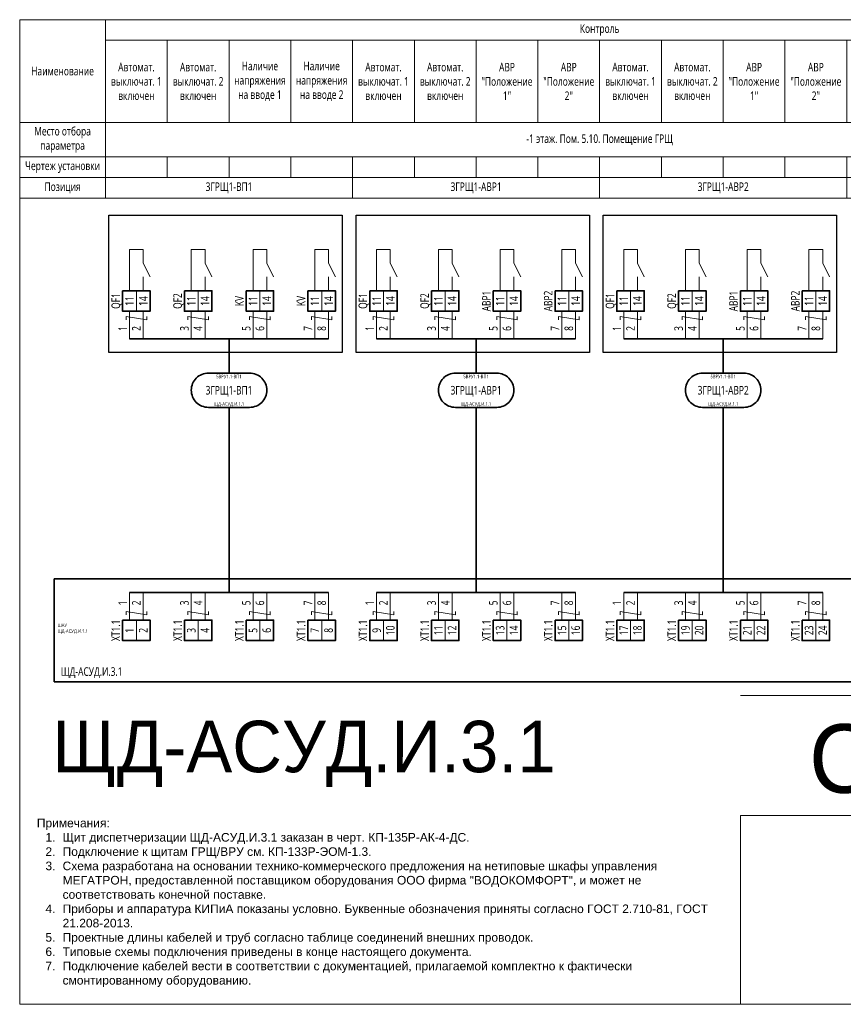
# Model space of a CAD drawing. Header units: millimetres. Extents: x -1173 to 6733, y -4591 to 345.
# Tile 16 of 93: x -572 to -332, y -2407 to -2120. Entities that reach past the tile are written whole.
import ezdxf
from ezdxf.enums import TextEntityAlignment as Align

# ---------------------------------------------------------------- set-up
doc = ezdxf.new("R2010")
doc.units = ezdxf.units.MM
doc.set_wipeout_variables(frame=1)
doc.layers.get('0').update_dxf_attribs({"lineweight": 15})
for name, color, linetype, lineweight in [('AK_Drawing', 7, 'Continuous', 35), ('AK_Drawing_Thin', 7, 'Continuous', 15), ('AK_Equipment', 7, 'Continuous', 35), ('AK_Multy_Wire', 7, 'Continuous', 35), ('AK_Table', 7, 'Continuous', 35), ('AK_Wire', 7, 'Continuous', 15), ('AK_Wire_Number', 7, 'Continuous', 15)]:
    doc.layers.add(name, color=color, linetype=linetype, lineweight=lineweight)
doc.layers.add('UNPLOTTED', color=2, linetype='Continuous', lineweight=15, plot=False)
doc.styles.add('CP.Text', font='arial.ttf')
doc.styles.add('PT Sans Narrow', font='PTN57F.ttf')
doc.styles.get("Standard").update_dxf_attribs({"font": 'arial.ttf'})
doc.styles.add('Trebuchet MS', font='trebuc.ttf', dxfattribs={"width": 0.75})

# ---------------------------------------------------------------- blocks, each defined once
blk = doc.blocks.new('*U1')
at = {"layer": 'UNPLOTTED'}
blk.add_line((0, 90), (-185, 90), dxfattribs=at)
for points in [[(0, 0), (-395, 0), (-395, 287), (0, 287)], [(-185, 55), (0, 55), (0, 0), (-185, 0)]]:
    blk.add_lwpolyline(points, close=True, dxfattribs=at)
blk = doc.blocks.new('*U70')
for p, q in [((0, 0), (0, -30)), ((372, 0), (0, 0)), ((0, -30), (372, -30))]:
    blk.add_line(p, q)
at = {"style": 'Trebuchet MS', "width": 0.75}
for tag, flags, p in [('NAME', 9, (-1, 0)), ('TYPE', 9, (-1, -3)), ('ASSYCODE', 9, (-1, -6)), ('MFG', 9, (-1, -9)), ('MESUREMENT_UNITS', 9, (-1, -13.44)), ('WEIGHT', 9, (-1, -18)), ('COUNT', 9, (-1, -16.98)), ('SORTING_SECTION', 9, (-1, -22.98)), ('XREF', 1, (-1, -24))]:
    blk.add_attdef(tag, text='', height=2, dxfattribs=dict(at, flags=flags)).set_placement(p, align=Align.RIGHT)
blk.add_attdef('TAG1', text='', height=2.5, dxfattribs=at).set_placement((2, -27), align=Align.MIDDLE_LEFT)
at = {"lineweight": 30, "width": 0.75, "flags": 104}
blk.add_attdef('CATDESC', text='', height=2.5, dxfattribs=at).set_placement((370, -25), align=Align.MIDDLE_RIGHT)
at = {"layer": 'UNPLOTTED', "style": 'Trebuchet MS', "width": 0.75, "flags": 8}
for tag, p in [('DESC1', (1, -3)), ('DESC2', (1, -5)), ('DESC3', (1, -7)), ('FAMILY', (1, -13.73)), ('SYSTEM_NAME', (1, -17.99)), ('POSITION_N', (1, -15.99))]:
    blk.add_attdef(tag, p, '', height=1, dxfattribs=at)
blk = doc.blocks.new('*T456')
at = {"layer": 'AK_Table', "color": 0, "linetype": 'ByBlock', "lineweight": -2, "transparency": 16777216}
for p, q in [((0, 0), (313, 0)), ((0, 0), (0, -52)), ((25, 0), (25, -52)), ((313, 0), (313, -52)), ((25, -6), (313, -6)), ((43, -6), (43, -30)), ((61, -6), (61, -30)), ((79, -6), (79, -30)), ((97, -6), (97, -30)), ((115, -6), (115, -30)), ((133, -6), (133, -30)), ((151, -6), (151, -30)), ((169, -6), (169, -30)), ((187, -6), (187, -30)), ((205, -6), (205, -30)), ((223, -6), (223, -30)), ((241, -6), (241, -30)), ((259, -6), (259, -30)), ((277, -6), (277, -30)), ((295, -6), (295, -30)), ((0, -30), (313, -30)), ((0, -40), (313, -40)), ((43, -40), (43, -46)), ((61, -40), (61, -46)), ((79, -40), (79, -46)), ((97, -40), (97, -52)), ((115, -40), (115, -46)), ((133, -40), (133, -46)), ((151, -40), (151, -46)), ((169, -40), (169, -52)), ((187, -40), (187, -46)), ((205, -40), (205, -46)), ((223, -40), (223, -46)), ((241, -40), (241, -52)), ((259, -40), (259, -46)), ((277, -40), (277, -46)), ((295, -40), (295, -46)), ((0, -46), (313, -46)), ((0, -52), (313, -52))]:
    blk.add_line(p, q, dxfattribs=at)
at = {"layer": 'AK_Table', "color": 0, "transparency": 16777216, "char_height": 2.5, "attachment_point": 5, "style": 'Trebuchet MS'}
for s, insert, width in [('Контроль ', (169, -3), 287), ('Автомат. выключат. 1 включен', (34, -18), 17), ('Автомат. выключат. 2 включен', (52, -18), 17), ('Наличие напряжения на вводе 1', (70, -18), 17), ('Наличие напряжения на вводе 2', (88, -18), 17), ('Автомат. выключат. 1 включен', (106, -18), 17), ('Автомат. выключат. 2 включен', (124, -18), 17), ('Автомат. выключат. 1 включен', (178, -18), 17), ('Автомат. выключат. 2 включен', (196, -18), 17), ('Автомат. выключат. 1 включен', (250, -18), 17), ('Автомат. выключат. 2 включен', (268, -18), 17), ('Наименование', (12.5, -15), 24), ('АВР "Положение 1"', (142, -18), 17), ('АВР "Положение 2"', (160, -18), 17), ('АВР "Положение 1"', (214, -18), 17), ('АВР "Положение 2"', (232, -18), 17), ('АВР "Положение 1"', (286, -18), 17), ('АВР "Положение 2"', (304, -18), 17), ('Место отбора параметра', (12.5, -35), 23), ('-1 этаж. Пом. 5.10. Помещение ГРЩ', (169, -35), 287), ('Чертеж установки', (12.5, -43), 23), ('Позиция', (12.5, -49), 23), ('3ГРЩ1-ВП1', (61, -49), 71), ('3ГРЩ1-АВР1', (133, -49), 71), ('3ГРЩ1-АВР2', (205, -49), 71), ('3ГРЩ1-АВР3', (277, -49), 71)]:
    blk.add_mtext(s, dxfattribs=dict(at, insert=insert, width=width))
blk = doc.blocks.new('*U217')
blk.add_wipeout([(0, 0), (0, -6), (8, -6), (8, 0)])
blk.add_lwpolyline([(0, 0), (8, 0), (8, -6), (0, -6)], close=True)
at = {"lineweight": -2}
blk.add_lwpolyline([(4, 0), (8, 0), (8, -6), (4, -6)], close=True, dxfattribs=at)
at = {"style": 'Trebuchet MS', "width": 0.75, "flags": 12}
for tag, p in [('TERM01', (2, -3)), ('TERM02', (6, -3))]:
    blk.add_attdef(tag, text='', height=2.5, rotation=90, dxfattribs=at).set_placement(p, align=Align.MIDDLE_CENTER)
at = {"style": 'Trebuchet MS', "width": 0.75}
blk.add_attdef('TAG1', text='', height=2.5, rotation=90, dxfattribs=at).set_placement((-2, -3), align=Align.MIDDLE_CENTER)
at = {"style": 'Trebuchet MS', "width": 0.75, "flags": 12}
for tag, p in [('NOTE01', (2, -7)), ('NOTE02', (6, -7))]:
    blk.add_attdef(tag, text='', height=2.5, rotation=90, dxfattribs=at).set_placement(p, align=Align.MIDDLE_RIGHT)
blk = doc.blocks.new('*U304')
blk.add_lwpolyline([(-6, 5), (6, 5, -0.414214), (11, 0), (11, 0, -0.414214), (6, -5), (-6, -5, -0.414214), (-11, 0), (-11, 0, -0.414214)], format="xyb", close=True)
at = {"style": 'Trebuchet MS', "width": 0.75}
blk.add_attdef('CA_CIRCUIT_NUMBER', text='', height=2.5, dxfattribs=at).set_placement((0, 0), align=Align.MIDDLE_CENTER)
at = {"lineweight": 30, "width": 0.75, "flags": 1}
blk.add_attdef('CA_CABLE_TYPE', text='', height=2.5, rotation=90, dxfattribs=at).set_placement((0, -25), align=Align.BOTTOM_CENTER)
at = {"style": 'Trebuchet MS', "width": 0.75}
blk.add_attdef('LENGTH', text='', height=2.5, rotation=90, dxfattribs=at).set_placement((2, -24.82), align=Align.MIDDLE_CENTER)
at = {"layer": 'UNPLOTTED', "style": 'Trebuchet MS', "width": 0.75}
for tag, p in [('LOAD_NAME', (0, 4)), ('PANEL_NAME', (0, -4))]:
    blk.add_attdef(tag, text='', height=1, dxfattribs=at).set_placement(p, align=Align.MIDDLE_CENTER)
blk = doc.blocks.new('*U420')
at = {"layer": 'AK_Wire'}
for points in [[(-2, -4), (-2, 4)], [(2, -4), (2, 4)], [(3, 2.5), (3, 1.5), (-3, 2.5), (-3, 1.5)]]:
    blk.add_lwpolyline(points, dxfattribs=at)
blk = doc.blocks.new('*U437')
at = {"layer": 'AK_Drawing', "color": 0, "linetype": 'ByBlock', "lineweight": -2, "transparency": 16777216}
for p in [(0, 0), (18, 0), (36, 0), (54, 0)]:
    blk.add_blockref('*U420', p, dxfattribs=at)
blk = doc.blocks.new('Z')
at = {"layer": 'AK_Wire'}
blk.add_lwpolyline([(3, 0.5), (3, -0.5), (-3, 0.5), (-3, -0.5)], dxfattribs=at)
blk = doc.blocks.new('*U438')
at = {"layer": 'AK_Wire'}
for points in [[(-2, -4), (-2, 4)], [(2, -4), (2, 4)]]:
    blk.add_lwpolyline(points, dxfattribs=at)
blk.add_blockref('Z', (0, -2), dxfattribs=at)
blk = doc.blocks.new('*U439')
at = {"layer": 'AK_Drawing', "color": 0, "linetype": 'ByBlock', "lineweight": -2, "transparency": 16777216}
for p in [(0, 0), (18, 0), (36, 0), (54, 0)]:
    blk.add_blockref('*U438', p, dxfattribs=at)
blk = doc.blocks.new('*U30')
blk.add_line((4, 0), (4, 4))
blk.add_lwpolyline([(6, 4), (4, 8), (4, 12), (0, 12), (0, 0)])
blk = doc.blocks.new('*U440')
at = {"layer": 'AK_Drawing_Thin'}
blk.add_blockref('*U30', (-4, -6.5), dxfattribs=at)
blk = doc.blocks.new('*U441')
at = {"layer": 'AK_Drawing', "color": 0, "linetype": 'ByBlock', "lineweight": -2, "transparency": 16777216}
for p in [(0, 0), (18, 0), (36, 0), (54, 0)]:
    blk.add_blockref('*U440', p, dxfattribs=at)
blk = doc.blocks.new('*U417')
at = {"layer": 'AK_Wire'}
for points in [[(-2, -4), (-2, 4)], [(2, -4), (2, 4)], [(3, 2.5), (3, 1.5), (-3, 2.5), (-3, 1.5)]]:
    blk.add_lwpolyline(points, dxfattribs=at)
blk = doc.blocks.new('*U442')
at = {"layer": 'AK_Drawing', "color": 0, "linetype": 'ByBlock', "lineweight": -2, "transparency": 16777216}
for p in [(0, 0), (18, 0), (36, 0), (54, 0)]:
    blk.add_blockref('*U417', p, dxfattribs=at)
blk = doc.blocks.new('*U443')
at = {"layer": 'AK_Drawing_Thin'}
blk.add_blockref('*U30', (-4, -6.5), dxfattribs=at)
blk = doc.blocks.new('*U416')
at = {"layer": 'AK_Drawing', "color": 0, "linetype": 'ByBlock', "lineweight": -2, "transparency": 16777216}
for p in [(0, 0), (18, 0), (36, 0), (54, 0)]:
    blk.add_blockref('*U443', p, dxfattribs=at)
blk = doc.blocks.new('*U418')
at = {"layer": 'AK_Wire'}
for points in [[(-2, -4), (-2, 4)], [(2, -4), (2, 4)]]:
    blk.add_lwpolyline(points, dxfattribs=at)
blk.add_blockref('Z', (0, -2), dxfattribs=at)
blk = doc.blocks.new('*U419')
at = {"layer": 'AK_Drawing', "color": 0, "linetype": 'ByBlock', "lineweight": -2, "transparency": 16777216}
for p in [(0, 0), (18, 0), (36, 0), (54, 0)]:
    blk.add_blockref('*U418', p, dxfattribs=at)
blk = doc.blocks.new('*U303')
blk.add_lwpolyline([(-6, 5), (6, 5, -0.414214), (11, 0), (11, 0, -0.414214), (6, -5), (-6, -5, -0.414214), (-11, 0), (-11, 0, -0.414214)], format="xyb", close=True)
at = {"style": 'Trebuchet MS', "width": 0.75}
blk.add_attdef('CA_CIRCUIT_NUMBER', text='', height=2.5, dxfattribs=at).set_placement((0, 0), align=Align.MIDDLE_CENTER)
at = {"lineweight": 30, "width": 0.75, "flags": 1}
blk.add_attdef('CA_CABLE_TYPE', text='', height=2.5, rotation=90, dxfattribs=at).set_placement((0, -25), align=Align.BOTTOM_CENTER)
at = {"style": 'Trebuchet MS', "width": 0.75}
blk.add_attdef('LENGTH', text='', height=2.5, rotation=90, dxfattribs=at).set_placement((2, -24.82), align=Align.MIDDLE_CENTER)
at = {"layer": 'UNPLOTTED', "style": 'Trebuchet MS', "width": 0.75}
for tag, p in [('LOAD_NAME', (0, 4)), ('PANEL_NAME', (0, -4))]:
    blk.add_attdef(tag, text='', height=1, dxfattribs=at).set_placement(p, align=Align.MIDDLE_CENTER)
blk = doc.blocks.new('*U429')
at = {"layer": 'AK_Wire'}
for points in [[(-2, -4), (-2, 4)], [(2, -4), (2, 4)], [(3, 2.5), (3, 1.5), (-3, 2.5), (-3, 1.5)]]:
    blk.add_lwpolyline(points, dxfattribs=at)
blk = doc.blocks.new('*U449')
at = {"layer": 'AK_Drawing', "color": 0, "linetype": 'ByBlock', "lineweight": -2, "transparency": 16777216}
for p in [(0, 0), (18, 0), (36, 0), (54, 0)]:
    blk.add_blockref('*U429', p, dxfattribs=at)
blk = doc.blocks.new('*U427')
at = {"layer": 'AK_Drawing_Thin'}
blk.add_blockref('*U30', (-4, -6.5), dxfattribs=at)
blk = doc.blocks.new('*U428')
at = {"layer": 'AK_Drawing', "color": 0, "linetype": 'ByBlock', "lineweight": -2, "transparency": 16777216}
for p in [(0, 0), (18, 0), (36, 0), (54, 0)]:
    blk.add_blockref('*U427', p, dxfattribs=at)
blk = doc.blocks.new('*U430')
at = {"layer": 'AK_Wire'}
for points in [[(-2, -4), (-2, 4)], [(2, -4), (2, 4)]]:
    blk.add_lwpolyline(points, dxfattribs=at)
blk.add_blockref('Z', (0, -2), dxfattribs=at)
blk = doc.blocks.new('*U431')
at = {"layer": 'AK_Drawing', "color": 0, "linetype": 'ByBlock', "lineweight": -2, "transparency": 16777216}
for p in [(0, 0), (18, 0), (36, 0), (54, 0)]:
    blk.add_blockref('*U430', p, dxfattribs=at)

msp = doc.modelspace()

# ---------------------------------------------------------------- linework, layer by layer
at = {"layer": 'AK_Drawing', "lineweight": 30}
for points in [[(-546, -2176.99), (-478, -2176.99), (-478, -2216.99), (-546, -2216.99)], [(-474, -2176.99), (-406, -2176.99), (-406, -2216.99), (-474, -2216.99)], [(-402, -2176.99), (-334, -2176.99), (-334, -2216.99), (-402, -2216.99)]]:
    msp.add_lwpolyline(points, close=True, dxfattribs=at)
at = {"layer": 'AK_Multy_Wire'}
for p, q in [((-482, -2212.99), (-540, -2212.99)), ((-410, -2212.99), (-468, -2212.99)), ((-338, -2212.99), (-396, -2212.99)), ((-482, -2286.99), (-540, -2286.99)), ((-410, -2286.99), (-468, -2286.99)), ((-338, -2286.99), (-396, -2286.99))]:
    msp.add_line(p, q, dxfattribs=at)
for points in [[(-511, -2212.99), (-511, -2222.99)], [(-439, -2212.99), (-439, -2222.99)], [(-367, -2212.99), (-367, -2222.99)], [(-511, -2232.99), (-511, -2286.99)], [(-439, -2232.99), (-439, -2286.99)], [(-367, -2232.99), (-367, -2286.99)]]:
    msp.add_lwpolyline(points, dxfattribs=at)

# ---------------------------------------------------------------- block references
msp.add_blockref('*T456', (-572, -2119.99))
at = {"layer": 'AK_Drawing'}
msp.add_blockref('*U419', (-466, -2290.99), dxfattribs=at)
at = {"layer": 'AK_Equipment'}
ref = msp.add_blockref('*U70', (-562, -2282.99), dxfattribs=at)
ref.add_attrib('TAG1', 'ЩД-АСУД.И.3.1', dxfattribs={"layer": '0', "height": 2.5, "style": 'Trebuchet MS', "width": 0.75}).set_placement((-560, -2309.99), align=Align.MIDDLE_LEFT)
ref.add_attrib('FAMILY', 'ШАУ', (-561, -2297), dxfattribs={"layer": 'UNPLOTTED', "height": 1, "style": 'Trebuchet MS', "width": 0.75})
ref.add_attrib('POSITION_N', 'ЩД-АСУД.И.1.1', (-561, -2298.71), dxfattribs={"layer": 'UNPLOTTED', "height": 1, "style": 'Trebuchet MS', "width": 0.75})
at = {"layer": 'AK_Multy_Wire', "ltscale": 10}
for name, p, values in [('*U304', (-511, -2227.99), {'CA_CIRCUIT_NUMBER': '3ГРЩ1-ВП1', 'PANEL_NAME': 'ЩД-АСУД.И.1.1', 'LOAD_NAME': '5ВРУ1.1-ВП1'}), ('*U303', (-439, -2227.99), {'CA_CIRCUIT_NUMBER': '3ГРЩ1-АВР1', 'PANEL_NAME': 'ЩД-АСУД.И.1.1', 'LOAD_NAME': '5ВРУ1.1-ВП1'}), ('*U303', (-367, -2227.99), {'CA_CIRCUIT_NUMBER': '3ГРЩ1-АВР2', 'PANEL_NAME': 'ЩД-АСУД.И.1.1', 'LOAD_NAME': '5ВРУ1.1-ВП1'})]:
    msp.add_blockref(name, p, dxfattribs=at).add_auto_attribs(values)
at = {"layer": 'UNPLOTTED'}
msp.add_blockref('*U1', (-177, -2406.99), dxfattribs=at)

# ---------------------------------------------------------------- texts
at = {"insert": (-567, -2401.99), "char_height": 2.5, "width": 200, "attachment_point": 7, "style": 'CP.Text'}
msp.add_mtext('\\pxql;Примечания:\\P\\pi-2,l3,t3;1. ^IЩит диспетчеризации ЩД-АСУД.И.3.1 заказан в черт. КП-135Р-АК-4-ДС.\\P2.^IПодключение к щитам ГРЩ/ВРУ см. КП-133Р-ЭОМ-1.3.\\P3.^IСхема разработана на основании технико-коммерческого предложения на нетиповые шкафы управления МЕГАТРОН, предоставленной поставщиком оборудования ООО фирма "ВОДОКОМФОРТ", и может не соответствовать конечной поставке.\\P4.^IПриборы и аппаратура КИПиА показаны условно. Буквенные обозначения приняты согласно ГОСТ 2.710-81, ГОСТ 21.208-2013.\\P5.^IПроектные длины кабелей и труб согласно таблице соединений внешних проводок.\\P6.^IТиповые схемы подключения приведены в конце настоящего документа.\\P7.^IПодключение кабелей вести в соответствии с документацией, прилагаемой комплектно к фактически смонтированному оборудованию.', dxfattribs=at)
at = {"layer": 'AK_Wire_Number', "style": 'Trebuchet MS', "width": 0.75}
for s, p in [('1', (-540, -2209.99)), ('2', (-536, -2209.99)), ('3', (-522, -2209.99)), ('4', (-518, -2209.99)), ('5', (-504, -2209.99)), ('6', (-500, -2209.99)), ('7', (-486, -2209.99)), ('8', (-482, -2209.99)), ('1', (-468, -2209.99)), ('2', (-464, -2209.99)), ('3', (-450, -2209.99)), ('4', (-446, -2209.99)), ('5', (-432, -2209.99)), ('6', (-428, -2209.99)), ('7', (-414, -2209.99)), ('8', (-410, -2209.99)), ('1', (-396, -2209.99)), ('2', (-392, -2209.99)), ('3', (-378, -2209.99)), ('4', (-374, -2209.99)), ('5', (-360, -2209.99)), ('6', (-356, -2209.99)), ('7', (-342, -2209.99)), ('8', (-338, -2209.99)), ('1', (-540, -2289.99)), ('2', (-536, -2289.99)), ('3', (-522, -2289.99)), ('4', (-518, -2289.99)), ('5', (-504, -2289.99)), ('6', (-500, -2289.99)), ('7', (-486, -2289.99)), ('8', (-482, -2289.99)), ('1', (-468, -2289.99)), ('2', (-464, -2289.99)), ('3', (-450, -2289.99)), ('4', (-446, -2289.99)), ('5', (-432, -2289.99)), ('6', (-428, -2289.99)), ('7', (-414, -2289.99)), ('8', (-410, -2289.99)), ('1', (-396, -2289.99)), ('2', (-392, -2289.99)), ('3', (-378, -2289.99)), ('4', (-374, -2289.99)), ('5', (-360, -2289.99)), ('6', (-356, -2289.99)), ('7', (-342, -2289.99)), ('8', (-338, -2289.99))]:
    msp.add_text(s, height=2.5, rotation=90, dxfattribs=at).set_placement(p, align=Align.BOTTOM_CENTER)
at = {"layer": 'UNPLOTTED', "color": 3, "style": 'PT Sans Narrow'}
msp.add_text('ЩД-АСУД.И.3.1', height=15, dxfattribs=at).set_placement((-562.51, -2339.34))
msp.add_text('С5.4', height=20, dxfattribs=at).set_placement((-285.51, -2345.34), align=Align.RIGHT)

# ---------------------------------------------------------------- next in the draw order: block references
at = {"layer": 'AK_Equipment', "lineweight": 15}
ref = msp.add_blockref('*U217', (-542, -2198.99), dxfattribs=at)
ref.add_attrib('TAG1', 'QF1', dxfattribs={"layer": '0', "height": 2.5, "rotation": 90, "style": 'Trebuchet MS', "width": 0.75}).set_placement((-544, -2201.99), align=Align.MIDDLE_CENTER)
ref.add_attrib('TERM01', '11', dxfattribs={"layer": '0', "height": 2.5, "rotation": 90, "style": 'Trebuchet MS', "width": 0.75}).set_placement((-540, -2201.99), align=Align.MIDDLE_CENTER)
ref.add_attrib('TERM02', '14', dxfattribs={"layer": '0', "height": 2.5, "rotation": 90, "style": 'Trebuchet MS', "width": 0.75}).set_placement((-536, -2201.99), align=Align.MIDDLE_CENTER)
ref = msp.add_blockref('*U217', (-524, -2198.99), dxfattribs=at)
ref.add_attrib('TAG1', 'QF2', dxfattribs={"layer": '0', "height": 2.5, "rotation": 90, "style": 'Trebuchet MS', "width": 0.75}).set_placement((-526, -2201.99), align=Align.MIDDLE_CENTER)
ref.add_attrib('TERM01', '11', dxfattribs={"layer": '0', "height": 2.5, "rotation": 90, "style": 'Trebuchet MS', "width": 0.75}).set_placement((-522, -2201.99), align=Align.MIDDLE_CENTER)
ref.add_attrib('TERM02', '14', dxfattribs={"layer": '0', "height": 2.5, "rotation": 90, "style": 'Trebuchet MS', "width": 0.75}).set_placement((-518, -2201.99), align=Align.MIDDLE_CENTER)
ref = msp.add_blockref('*U217', (-506, -2198.99), dxfattribs=at)
ref.add_attrib('TAG1', 'KV', dxfattribs={"layer": '0', "height": 2.5, "rotation": 90, "style": 'Trebuchet MS', "width": 0.75}).set_placement((-508, -2201.99), align=Align.MIDDLE_CENTER)
ref.add_attrib('TERM01', '11', dxfattribs={"layer": '0', "height": 2.5, "rotation": 90, "style": 'Trebuchet MS', "width": 0.75}).set_placement((-504, -2201.99), align=Align.MIDDLE_CENTER)
ref.add_attrib('TERM02', '14', dxfattribs={"layer": '0', "height": 2.5, "rotation": 90, "style": 'Trebuchet MS', "width": 0.75}).set_placement((-500, -2201.99), align=Align.MIDDLE_CENTER)
ref = msp.add_blockref('*U217', (-470, -2198.99), dxfattribs=at)
ref.add_attrib('TAG1', 'QF1', dxfattribs={"layer": '0', "height": 2.5, "rotation": 90, "style": 'Trebuchet MS', "width": 0.75}).set_placement((-472, -2201.99), align=Align.MIDDLE_CENTER)
ref.add_attrib('TERM01', '11', dxfattribs={"layer": '0', "height": 2.5, "rotation": 90, "style": 'Trebuchet MS', "width": 0.75}).set_placement((-468, -2201.99), align=Align.MIDDLE_CENTER)
ref.add_attrib('TERM02', '14', dxfattribs={"layer": '0', "height": 2.5, "rotation": 90, "style": 'Trebuchet MS', "width": 0.75}).set_placement((-464, -2201.99), align=Align.MIDDLE_CENTER)
ref = msp.add_blockref('*U217', (-452, -2198.99), dxfattribs=at)
ref.add_attrib('TAG1', 'QF2', dxfattribs={"layer": '0', "height": 2.5, "rotation": 90, "style": 'Trebuchet MS', "width": 0.75}).set_placement((-454, -2201.99), align=Align.MIDDLE_CENTER)
ref.add_attrib('TERM01', '11', dxfattribs={"layer": '0', "height": 2.5, "rotation": 90, "style": 'Trebuchet MS', "width": 0.75}).set_placement((-450, -2201.99), align=Align.MIDDLE_CENTER)
ref.add_attrib('TERM02', '14', dxfattribs={"layer": '0', "height": 2.5, "rotation": 90, "style": 'Trebuchet MS', "width": 0.75}).set_placement((-446, -2201.99), align=Align.MIDDLE_CENTER)
ref = msp.add_blockref('*U217', (-398, -2198.99), dxfattribs=at)
ref.add_attrib('TAG1', 'QF1', dxfattribs={"layer": '0', "height": 2.5, "rotation": 90, "style": 'Trebuchet MS', "width": 0.75}).set_placement((-400, -2201.99), align=Align.MIDDLE_CENTER)
ref.add_attrib('TERM01', '11', dxfattribs={"layer": '0', "height": 2.5, "rotation": 90, "style": 'Trebuchet MS', "width": 0.75}).set_placement((-396, -2201.99), align=Align.MIDDLE_CENTER)
ref.add_attrib('TERM02', '14', dxfattribs={"layer": '0', "height": 2.5, "rotation": 90, "style": 'Trebuchet MS', "width": 0.75}).set_placement((-392, -2201.99), align=Align.MIDDLE_CENTER)
ref = msp.add_blockref('*U217', (-380, -2198.99), dxfattribs=at)
ref.add_attrib('TAG1', 'QF2', dxfattribs={"layer": '0', "height": 2.5, "rotation": 90, "style": 'Trebuchet MS', "width": 0.75}).set_placement((-382, -2201.99), align=Align.MIDDLE_CENTER)
ref.add_attrib('TERM01', '11', dxfattribs={"layer": '0', "height": 2.5, "rotation": 90, "style": 'Trebuchet MS', "width": 0.75}).set_placement((-378, -2201.99), align=Align.MIDDLE_CENTER)
ref.add_attrib('TERM02', '14', dxfattribs={"layer": '0', "height": 2.5, "rotation": 90, "style": 'Trebuchet MS', "width": 0.75}).set_placement((-374, -2201.99), align=Align.MIDDLE_CENTER)
ref = msp.add_blockref('*U217', (-542, -2294.99), dxfattribs=at)
ref.add_attrib('TAG1', 'XT1.1', dxfattribs={"layer": '0', "height": 2.5, "rotation": 90, "style": 'Trebuchet MS', "width": 0.75}).set_placement((-544, -2297.99), align=Align.MIDDLE_CENTER)
ref.add_attrib('TERM01', '1', dxfattribs={"layer": '0', "height": 2.5, "rotation": 90, "style": 'Trebuchet MS', "width": 0.75}).set_placement((-540, -2297.99), align=Align.MIDDLE_CENTER)
ref.add_attrib('TERM02', '2', dxfattribs={"layer": '0', "height": 2.5, "rotation": 90, "style": 'Trebuchet MS', "width": 0.75}).set_placement((-536, -2297.99), align=Align.MIDDLE_CENTER)
ref = msp.add_blockref('*U217', (-524, -2294.99), dxfattribs=at)
ref.add_attrib('TAG1', 'XT1.1', dxfattribs={"layer": '0', "height": 2.5, "rotation": 90, "style": 'Trebuchet MS', "width": 0.75}).set_placement((-526, -2297.99), align=Align.MIDDLE_CENTER)
ref.add_attrib('TERM01', '3', dxfattribs={"layer": '0', "height": 2.5, "rotation": 90, "style": 'Trebuchet MS', "width": 0.75}).set_placement((-522, -2297.99), align=Align.MIDDLE_CENTER)
ref.add_attrib('TERM02', '4', dxfattribs={"layer": '0', "height": 2.5, "rotation": 90, "style": 'Trebuchet MS', "width": 0.75}).set_placement((-518, -2297.99), align=Align.MIDDLE_CENTER)
ref = msp.add_blockref('*U217', (-506, -2294.99), dxfattribs=at)
ref.add_attrib('TAG1', 'XT1.1', dxfattribs={"layer": '0', "height": 2.5, "rotation": 90, "style": 'Trebuchet MS', "width": 0.75}).set_placement((-508, -2297.99), align=Align.MIDDLE_CENTER)
ref.add_attrib('TERM01', '5', dxfattribs={"layer": '0', "height": 2.5, "rotation": 90, "style": 'Trebuchet MS', "width": 0.75}).set_placement((-504, -2297.99), align=Align.MIDDLE_CENTER)
ref.add_attrib('TERM02', '6', dxfattribs={"layer": '0', "height": 2.5, "rotation": 90, "style": 'Trebuchet MS', "width": 0.75}).set_placement((-500, -2297.99), align=Align.MIDDLE_CENTER)
ref = msp.add_blockref('*U217', (-470, -2294.99), dxfattribs=at)
ref.add_attrib('TAG1', 'XT1.1', dxfattribs={"layer": '0', "height": 2.5, "rotation": 90, "style": 'Trebuchet MS', "width": 0.75}).set_placement((-472, -2297.99), align=Align.MIDDLE_CENTER)
ref.add_attrib('TERM01', '9', dxfattribs={"layer": '0', "height": 2.5, "rotation": 90, "style": 'Trebuchet MS', "width": 0.75}).set_placement((-468, -2297.99), align=Align.MIDDLE_CENTER)
ref.add_attrib('TERM02', '10', dxfattribs={"layer": '0', "height": 2.5, "rotation": 90, "style": 'Trebuchet MS', "width": 0.75}).set_placement((-464, -2297.99), align=Align.MIDDLE_CENTER)
ref = msp.add_blockref('*U217', (-452, -2294.99), dxfattribs=at)
ref.add_attrib('TAG1', 'XT1.1', dxfattribs={"layer": '0', "height": 2.5, "rotation": 90, "style": 'Trebuchet MS', "width": 0.75}).set_placement((-454, -2297.99), align=Align.MIDDLE_CENTER)
ref.add_attrib('TERM01', '11', dxfattribs={"layer": '0', "height": 2.5, "rotation": 90, "style": 'Trebuchet MS', "width": 0.75}).set_placement((-450, -2297.99), align=Align.MIDDLE_CENTER)
ref.add_attrib('TERM02', '12', dxfattribs={"layer": '0', "height": 2.5, "rotation": 90, "style": 'Trebuchet MS', "width": 0.75}).set_placement((-446, -2297.99), align=Align.MIDDLE_CENTER)
ref = msp.add_blockref('*U217', (-434, -2294.99), dxfattribs=at)
ref.add_attrib('TAG1', 'XT1.1', dxfattribs={"layer": '0', "height": 2.5, "rotation": 90, "style": 'Trebuchet MS', "width": 0.75}).set_placement((-436, -2297.99), align=Align.MIDDLE_CENTER)
ref.add_attrib('TERM01', '13', dxfattribs={"layer": '0', "height": 2.5, "rotation": 90, "style": 'Trebuchet MS', "width": 0.75}).set_placement((-432, -2297.99), align=Align.MIDDLE_CENTER)
ref.add_attrib('TERM02', '14', dxfattribs={"layer": '0', "height": 2.5, "rotation": 90, "style": 'Trebuchet MS', "width": 0.75}).set_placement((-428, -2297.99), align=Align.MIDDLE_CENTER)
ref = msp.add_blockref('*U217', (-416, -2294.99), dxfattribs=at)
ref.add_attrib('TAG1', 'XT1.1', dxfattribs={"layer": '0', "height": 2.5, "rotation": 90, "style": 'Trebuchet MS', "width": 0.75}).set_placement((-418, -2297.99), align=Align.MIDDLE_CENTER)
ref.add_attrib('TERM01', '15', dxfattribs={"layer": '0', "height": 2.5, "rotation": 90, "style": 'Trebuchet MS', "width": 0.75}).set_placement((-414, -2297.99), align=Align.MIDDLE_CENTER)
ref.add_attrib('TERM02', '16', dxfattribs={"layer": '0', "height": 2.5, "rotation": 90, "style": 'Trebuchet MS', "width": 0.75}).set_placement((-410, -2297.99), align=Align.MIDDLE_CENTER)
ref = msp.add_blockref('*U217', (-398, -2294.99), dxfattribs=at)
ref.add_attrib('TAG1', 'XT1.1', dxfattribs={"layer": '0', "height": 2.5, "rotation": 90, "style": 'Trebuchet MS', "width": 0.75}).set_placement((-400, -2297.99), align=Align.MIDDLE_CENTER)
ref.add_attrib('TERM01', '17', dxfattribs={"layer": '0', "height": 2.5, "rotation": 90, "style": 'Trebuchet MS', "width": 0.75}).set_placement((-396, -2297.99), align=Align.MIDDLE_CENTER)
ref.add_attrib('TERM02', '18', dxfattribs={"layer": '0', "height": 2.5, "rotation": 90, "style": 'Trebuchet MS', "width": 0.75}).set_placement((-392, -2297.99), align=Align.MIDDLE_CENTER)
ref = msp.add_blockref('*U217', (-380, -2294.99), dxfattribs=at)
ref.add_attrib('TAG1', 'XT1.1', dxfattribs={"layer": '0', "height": 2.5, "rotation": 90, "style": 'Trebuchet MS', "width": 0.75}).set_placement((-382, -2297.99), align=Align.MIDDLE_CENTER)
ref.add_attrib('TERM01', '19', dxfattribs={"layer": '0', "height": 2.5, "rotation": 90, "style": 'Trebuchet MS', "width": 0.75}).set_placement((-378, -2297.99), align=Align.MIDDLE_CENTER)
ref.add_attrib('TERM02', '20', dxfattribs={"layer": '0', "height": 2.5, "rotation": 90, "style": 'Trebuchet MS', "width": 0.75}).set_placement((-374, -2297.99), align=Align.MIDDLE_CENTER)
ref = msp.add_blockref('*U217', (-362, -2294.99), dxfattribs=at)
ref.add_attrib('TAG1', 'XT1.1', dxfattribs={"layer": '0', "height": 2.5, "rotation": 90, "style": 'Trebuchet MS', "width": 0.75}).set_placement((-364, -2297.99), align=Align.MIDDLE_CENTER)
ref.add_attrib('TERM01', '21', dxfattribs={"layer": '0', "height": 2.5, "rotation": 90, "style": 'Trebuchet MS', "width": 0.75}).set_placement((-360, -2297.99), align=Align.MIDDLE_CENTER)
ref.add_attrib('TERM02', '22', dxfattribs={"layer": '0', "height": 2.5, "rotation": 90, "style": 'Trebuchet MS', "width": 0.75}).set_placement((-356, -2297.99), align=Align.MIDDLE_CENTER)
ref = msp.add_blockref('*U217', (-344, -2294.99), dxfattribs=at)
ref.add_attrib('TAG1', 'XT1.1', dxfattribs={"layer": '0', "height": 2.5, "rotation": 90, "style": 'Trebuchet MS', "width": 0.75}).set_placement((-346, -2297.99), align=Align.MIDDLE_CENTER)
ref.add_attrib('TERM01', '23', dxfattribs={"layer": '0', "height": 2.5, "rotation": 90, "style": 'Trebuchet MS', "width": 0.75}).set_placement((-342, -2297.99), align=Align.MIDDLE_CENTER)
ref.add_attrib('TERM02', '24', dxfattribs={"layer": '0', "height": 2.5, "rotation": 90, "style": 'Trebuchet MS', "width": 0.75}).set_placement((-338, -2297.99), align=Align.MIDDLE_CENTER)

# ---------------------------------------------------------------- next in the draw order: block references
at = {"layer": 'AK_Drawing'}
for name, p in [('*U441', (-536, -2192.49)), ('*U416', (-464, -2192.49)), ('*U428', (-392, -2192.49)), ('*U437', (-538, -2208.99)), ('*U442', (-466, -2208.99)), ('*U449', (-394, -2208.99)), ('*U439', (-538, -2290.99)), ('*U431', (-394, -2290.99))]:
    msp.add_blockref(name, p, dxfattribs=at)

# ---------------------------------------------------------------- next in the draw order: block references
at = {"layer": 'AK_Equipment', "lineweight": 15}
ref = msp.add_blockref('*U217', (-488, -2198.99), dxfattribs=at)
ref.add_attrib('TAG1', 'KV', dxfattribs={"layer": '0', "height": 2.5, "rotation": 90, "style": 'Trebuchet MS', "width": 0.75}).set_placement((-490, -2201.99), align=Align.MIDDLE_CENTER)
ref.add_attrib('TERM01', '11', dxfattribs={"layer": '0', "height": 2.5, "rotation": 90, "style": 'Trebuchet MS', "width": 0.75}).set_placement((-486, -2201.99), align=Align.MIDDLE_CENTER)
ref.add_attrib('TERM02', '14', dxfattribs={"layer": '0', "height": 2.5, "rotation": 90, "style": 'Trebuchet MS', "width": 0.75}).set_placement((-482, -2201.99), align=Align.MIDDLE_CENTER)
ref = msp.add_blockref('*U217', (-434, -2198.99), dxfattribs=at)
ref.add_attrib('TAG1', 'АВР1', dxfattribs={"layer": '0', "height": 2.5, "rotation": 90, "style": 'Trebuchet MS', "width": 0.75}).set_placement((-436, -2201.99), align=Align.MIDDLE_CENTER)
ref.add_attrib('TERM01', '11', dxfattribs={"layer": '0', "height": 2.5, "rotation": 90, "style": 'Trebuchet MS', "width": 0.75}).set_placement((-432, -2201.99), align=Align.MIDDLE_CENTER)
ref.add_attrib('TERM02', '14', dxfattribs={"layer": '0', "height": 2.5, "rotation": 90, "style": 'Trebuchet MS', "width": 0.75}).set_placement((-428, -2201.99), align=Align.MIDDLE_CENTER)
ref = msp.add_blockref('*U217', (-416, -2198.99), dxfattribs=at)
ref.add_attrib('TAG1', 'АВР2', dxfattribs={"layer": '0', "height": 2.5, "rotation": 90, "style": 'Trebuchet MS', "width": 0.75}).set_placement((-418, -2201.99), align=Align.MIDDLE_CENTER)
ref.add_attrib('TERM01', '11', dxfattribs={"layer": '0', "height": 2.5, "rotation": 90, "style": 'Trebuchet MS', "width": 0.75}).set_placement((-414, -2201.99), align=Align.MIDDLE_CENTER)
ref.add_attrib('TERM02', '14', dxfattribs={"layer": '0', "height": 2.5, "rotation": 90, "style": 'Trebuchet MS', "width": 0.75}).set_placement((-410, -2201.99), align=Align.MIDDLE_CENTER)
ref = msp.add_blockref('*U217', (-362, -2198.99), dxfattribs=at)
ref.add_attrib('TAG1', 'АВР1', dxfattribs={"layer": '0', "height": 2.5, "rotation": 90, "style": 'Trebuchet MS', "width": 0.75}).set_placement((-364, -2201.99), align=Align.MIDDLE_CENTER)
ref.add_attrib('TERM01', '11', dxfattribs={"layer": '0', "height": 2.5, "rotation": 90, "style": 'Trebuchet MS', "width": 0.75}).set_placement((-360, -2201.99), align=Align.MIDDLE_CENTER)
ref.add_attrib('TERM02', '14', dxfattribs={"layer": '0', "height": 2.5, "rotation": 90, "style": 'Trebuchet MS', "width": 0.75}).set_placement((-356, -2201.99), align=Align.MIDDLE_CENTER)
ref = msp.add_blockref('*U217', (-344, -2198.99), dxfattribs=at)
ref.add_attrib('TAG1', 'АВР2', dxfattribs={"layer": '0', "height": 2.5, "rotation": 90, "style": 'Trebuchet MS', "width": 0.75}).set_placement((-346, -2201.99), align=Align.MIDDLE_CENTER)
ref.add_attrib('TERM01', '11', dxfattribs={"layer": '0', "height": 2.5, "rotation": 90, "style": 'Trebuchet MS', "width": 0.75}).set_placement((-342, -2201.99), align=Align.MIDDLE_CENTER)
ref.add_attrib('TERM02', '14', dxfattribs={"layer": '0', "height": 2.5, "rotation": 90, "style": 'Trebuchet MS', "width": 0.75}).set_placement((-338, -2201.99), align=Align.MIDDLE_CENTER)
ref = msp.add_blockref('*U217', (-488, -2294.99), dxfattribs=at)
ref.add_attrib('TAG1', 'XT1.1', dxfattribs={"layer": '0', "height": 2.5, "rotation": 90, "style": 'Trebuchet MS', "width": 0.75}).set_placement((-490, -2297.99), align=Align.MIDDLE_CENTER)
ref.add_attrib('TERM01', '7', dxfattribs={"layer": '0', "height": 2.5, "rotation": 90, "style": 'Trebuchet MS', "width": 0.75}).set_placement((-486, -2297.99), align=Align.MIDDLE_CENTER)
ref.add_attrib('TERM02', '8', dxfattribs={"layer": '0', "height": 2.5, "rotation": 90, "style": 'Trebuchet MS', "width": 0.75}).set_placement((-482, -2297.99), align=Align.MIDDLE_CENTER)

doc.saveas('drawing.dxf')
